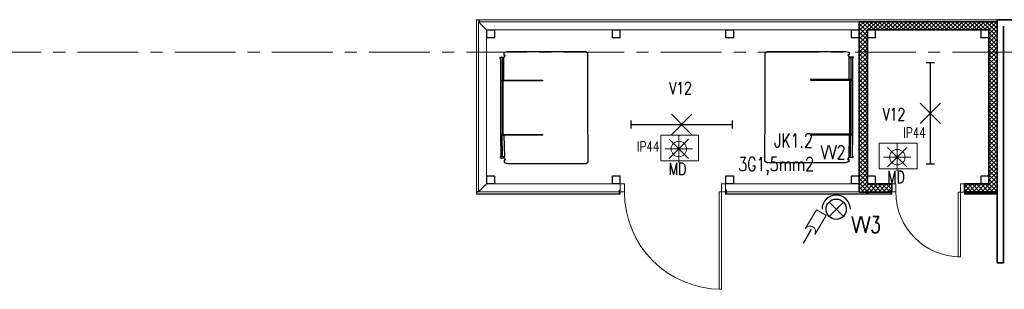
# Model space of a CAD drawing. Header units: millimetres. Extents: x 71658 to 298332, y -154437 to -30421.
# Tile 141 of 155: x 106016 to 118170, y -35766 to -32441. Entities that reach past the tile are written whole.
import ezdxf
from ezdxf.enums import TextEntityAlignment as Align

# ---------------------------------------------------------------- set-up
doc = ezdxf.new("R2010")
doc.units = ezdxf.units.MM
doc.header["$LTSCALE"] = 500
doc.header["$MEASUREMENT"] = 0
doc.linetypes.add('Center', pattern=[48, 30, -6, 6, -6])
doc.linetypes.add('Solid Line', pattern=[0])
doc.layers.get('0').update_dxf_attribs({"color": 250, "lineweight": 5})
doc.layers.get('Defpoints').update_dxf_attribs({"lineweight": 9})
for name, color, linetype in [('4', 4, 'Continuous'), ('5', 7, 'Continuous'), ('L1', 250, 'Continuous')]:
    doc.layers.add(name, color=color, linetype=linetype)
for name, color, linetype, lineweight in [('A-02-PEENJOON', 7, 'Continuous', 0), ('A-03-PEENJOON', 7, 'Continuous', 0), ('A-04-JÄMEJOON', 7, 'Continuous', 35), ('A-06-TELJED', 253, 'Center', 0), ('A-13-UKS', 250, 'Continuous', 5), ('teras', 7, 'Continuous', 20), ('VAL_TING', 7, 'Continuous', 18), ('VAL_TXT', 5, 'Continuous', 15), ('viirutus', 7, 'Continuous', 9)]:
    doc.layers.add(name, color=color, linetype=linetype, lineweight=lineweight)
doc.styles.add('ELEKTER', font='romans.shx', dxfattribs={"width": 0.75})
doc.dimstyles.get("Standard").update_dxf_attribs({"dimtxt": 120, "dimasz": 0.18, "dimexe": 0.18, "dimexo": 0.0625, "dimgap": 40, "dimtad": 0, "dimtih": 1, "dimtoh": 1, "dimdec": 4, "dimzin": 0, "dimdsep": 46, "dimtxsty": 'Standard', "dimcen": 0.09, "dimadec": 0, "dimazin": 0, "dimtfac": 1, "dimtdec": 4, "dimtofl": 0, "dimtmove": 0, "dimatfit": 3, "dimfxl": 1, "dimtolj": 1, "dimtzin": 0, "dimarcsym": 0})

# ---------------------------------------------------------------- blocks, each defined once
blk = doc.blocks.new('ru200x8')
at = {"layer": 'teras', "ltscale": 0.5}
for points in [[(80, -100, 0.414214), (100, -80), (100, 80, 0.414214), (80, 100), (-80, 100, 0.414214), (-100, 80), (-100, -80, 0.414214), (-80, -100)], [(80, -92, 0.414214), (92, -80), (92, 80, 0.414214), (80, 92), (-80, 92, 0.414214), (-92, 80), (-92, -80, 0.414214), (-80, -92)]]:
    blk.add_lwpolyline(points, format="xyb", close=True, dxfattribs=at)
blk = doc.blocks.new('*U55')
for points in [[(-850, -50), (-900, -50), (-900, 50), (-850, 50)], [(0, -50), (-50, -50), (-50, 50), (0, 50)], [(-50, -50), (-80, -50), (-80, -850), (-50, -850)]]:
    blk.add_lwpolyline(points, close=True)
blk.add_arc((-50, -50), 800, 180, 270)
blk = doc.blocks.new('SD3-4.8x25')
at = {"layer": '4', "color": 0}
for p, q in [((-1112, 3520), (-1111, 3519)), ((-1112, 3513), (-1111, 3513)), ((-1111, 3513), (-1111, 3519)), ((-1105, 3517), (-1105, 3518)), ((-1105, 3516), (-1104, 3514)), ((-1105, 3516), (-1104, 3514)), ((-1105, 3516), (-1105, 3514)), ((-1105, 3514), (-1105, 3516)), ((-1104, 3519), (-1103, 3514)), ((-1104, 3519), (-1103, 3514)), ((-1104, 3518), (-1103, 3514)), ((-1103, 3518), (-1102, 3514)), ((-1102, 3519), (-1101, 3514)), ((-1102, 3519), (-1101, 3514)), ((-1102, 3518), (-1101, 3514)), ((-1102, 3518), (-1102, 3514)), ((-1101, 3519), (-1100, 3514)), ((-1101, 3518), (-1100, 3514)), ((-1100, 3519), (-1100, 3514)), ((-1100, 3518), (-1099, 3514)), ((-1099, 3519), (-1098, 3514)), ((-1099, 3519), (-1098, 3514)), ((-1099, 3518), (-1099, 3514)), ((-1098, 3518), (-1097, 3514)), ((-1098, 3518), (-1098, 3514)), ((-1097, 3519), (-1096, 3514)), ((-1097, 3519), (-1097, 3514)), ((-1097, 3518), (-1096, 3514)), ((-1096, 3519), (-1095, 3514)), ((-1096, 3519), (-1095, 3514)), ((-1096, 3518), (-1095, 3514)), ((-1095, 3518), (-1094, 3514)), ((-1095, 3518), (-1094, 3514)), ((-1094, 3519), (-1093, 3514)), ((-1094, 3519), (-1093, 3514)), ((-1094, 3518), (-1093, 3514)), ((-1093, 3519), (-1092, 3514)), ((-1093, 3518), (-1092, 3514)), ((-1092, 3519), (-1092, 3514)), ((-1092, 3518), (-1091, 3514)), ((-1091, 3519), (-1090, 3514)), ((-1091, 3519), (-1090, 3514)), ((-1091, 3518), (-1091, 3514)), ((-1090, 3518), (-1090, 3514)), ((-1090, 3518), (-1089, 3514)), ((-1089, 3519), (-1089, 3514)), ((-1089, 3519), (-1088, 3514)), ((-1089, 3518), (-1088, 3514)), ((-1088, 3518), (-1084, 3517)), ((-1087, 3515), (-1087, 3516)), ((-1084, 3517), (-1082, 3516))]:
    blk.add_line(p, q, dxfattribs=at)
for centre, radius, start, end in [((-1105, 3516), 0.074, 8.4233, 184.0411), ((-1084, 3516), 0.784, 60, 76.6405), ((-1080, 3516), 2.9, 178.9228, 207.2555)]:
    blk.add_arc(centre, radius, start, end, dxfattribs=at)
at = {"layer": '5', "color": 0}
for p, q in [((-1112, 3521), (-1108, 3521)), ((-1112, 3513), (-1112, 3520)), ((-1112, 3519), (-1108, 3519)), ((-1112, 3514), (-1108, 3514)), ((-1112, 3512), (-1108, 3512)), ((-1108, 3511), (-1108, 3522)), ((-1107, 3511), (-1107, 3522)), ((-1107, 3516), (-1107, 3519)), ((-1107, 3519), (-1106, 3518)), ((-1107, 3514), (-1107, 3516)), ((-1107, 3514), (-1106, 3514)), ((-1106, 3518), (-1105, 3518)), ((-1106, 3514), (-1106, 3518)), ((-1106, 3514), (-1105, 3514)), ((-1105, 3518), (-1104, 3518)), ((-1105, 3514), (-1105, 3514)), ((-1105, 3514), (-1104, 3514)), ((-1104, 3519), (-1103, 3518)), ((-1104, 3518), (-1104, 3519)), ((-1104, 3519), (-1104, 3519)), ((-1104, 3514), (-1103, 3514)), ((-1104, 3514), (-1104, 3514)), ((-1104, 3514), (-1103, 3514)), ((-1103, 3518), (-1102, 3518)), ((-1103, 3518), (-1102, 3518)), ((-1103, 3518), (-1102, 3518)), ((-1103, 3514), (-1102, 3514)), ((-1103, 3514), (-1103, 3514)), ((-1103, 3514), (-1103, 3514)), ((-1102, 3519), (-1102, 3519)), ((-1102, 3518), (-1102, 3519)), ((-1102, 3519), (-1102, 3518)), ((-1102, 3518), (-1101, 3518)), ((-1102, 3518), (-1101, 3518)), ((-1102, 3518), (-1101, 3518)), ((-1102, 3514), (-1101, 3514)), ((-1102, 3514), (-1102, 3514)), ((-1102, 3514), (-1102, 3514)), ((-1102, 3514), (-1102, 3514)), ((-1101, 3518), (-1101, 3519)), ((-1101, 3519), (-1100, 3519)), ((-1101, 3514), (-1100, 3514)), ((-1101, 3514), (-1101, 3514)), ((-1101, 3514), (-1101, 3514)), ((-1101, 3514), (-1100, 3514)), ((-1101, 3514), (-1100, 3514)), ((-1100, 3519), (-1100, 3518)), ((-1100, 3518), (-1099, 3518)), ((-1100, 3518), (-1099, 3518)), ((-1100, 3514), (-1099, 3514)), ((-1100, 3514), (-1100, 3514)), ((-1100, 3514), (-1100, 3514)), ((-1099, 3519), (-1099, 3519)), ((-1099, 3518), (-1099, 3519)), ((-1099, 3519), (-1098, 3518)), ((-1099, 3514), (-1098, 3514)), ((-1099, 3514), (-1099, 3514)), ((-1099, 3514), (-1099, 3514)), ((-1098, 3518), (-1097, 3519)), ((-1098, 3518), (-1098, 3518)), ((-1098, 3518), (-1098, 3518)), ((-1098, 3514), (-1097, 3514)), ((-1098, 3514), (-1098, 3514)), ((-1098, 3514), (-1098, 3514)), ((-1098, 3514), (-1097, 3514)), ((-1097, 3519), (-1097, 3518)), ((-1097, 3519), (-1097, 3519)), ((-1097, 3518), (-1096, 3518)), ((-1097, 3514), (-1097, 3514)), ((-1097, 3514), (-1096, 3514)), ((-1096, 3519), (-1096, 3519)), ((-1096, 3518), (-1096, 3519)), ((-1096, 3519), (-1095, 3518)), ((-1096, 3514), (-1095, 3514)), ((-1096, 3514), (-1096, 3514)), ((-1095, 3518), (-1094, 3519)), ((-1095, 3518), (-1095, 3518)), ((-1095, 3514), (-1095, 3514)), ((-1095, 3514), (-1095, 3514)), ((-1095, 3514), (-1094, 3514)), ((-1094, 3519), (-1094, 3518)), ((-1094, 3519), (-1094, 3519)), ((-1094, 3518), (-1093, 3518)), ((-1094, 3514), (-1094, 3514)), ((-1094, 3514), (-1093, 3514)), ((-1093, 3519), (-1092, 3519)), ((-1093, 3518), (-1093, 3519)), ((-1093, 3514), (-1093, 3514)), ((-1093, 3514), (-1093, 3514)), ((-1093, 3514), (-1092, 3514)), ((-1092, 3519), (-1092, 3518)), ((-1092, 3518), (-1091, 3518)), ((-1092, 3514), (-1092, 3514)), ((-1092, 3514), (-1092, 3514)), ((-1092, 3514), (-1091, 3514)), ((-1091, 3519), (-1090, 3518)), ((-1091, 3518), (-1091, 3519)), ((-1091, 3519), (-1091, 3519)), ((-1091, 3514), (-1091, 3514)), ((-1091, 3514), (-1090, 3514)), ((-1090, 3518), (-1089, 3519)), ((-1090, 3518), (-1090, 3518)), ((-1090, 3514), (-1090, 3514)), ((-1090, 3514), (-1090, 3514)), ((-1090, 3514), (-1089, 3514)), ((-1089, 3519), (-1089, 3519)), ((-1089, 3519), (-1089, 3518)), ((-1089, 3518), (-1088, 3518)), ((-1089, 3514), (-1089, 3514)), ((-1089, 3514), (-1088, 3514)), ((-1088, 3518), (-1088, 3518)), ((-1088, 3518), (-1087, 3518)), ((-1088, 3514), (-1088, 3514)), ((-1088, 3514), (-1087, 3514)), ((-1087, 3518), (-1083, 3518)), ((-1087, 3518), (-1087, 3518)), ((-1087, 3517), (-1085, 3517)), ((-1087, 3514), (-1083, 3514)), ((-1084, 3516), (-1083, 3516)), ((-1083, 3518), (-1082, 3517)), ((-1083, 3516), (-1082, 3516)), ((-1083, 3514), (-1082, 3516)), ((-1082, 3516), (-1082, 3517))]:
    blk.add_line(p, q, dxfattribs=at)
for centre, radius, start, end in [((-1110, 3520), 1.78, 140.8805, 219.1195), ((-1105, 3516), 6.54, 159.8534, 200.1466), ((-1110, 3513), 1.78, 140.8805, 219.1195), ((-1107, 3521), 0.675, 52.5047, 127.4953), ((-1108, 3522), 0.1, 127.4953, 180), ((-1108, 3521), 0.4, 270, 0), ((-1108, 3519), 0.2, 270, 0), ((-1108, 3514), 0.2, 0, 90), ((-1108, 3511), 0.4, 0, 90), ((-1107, 3511), 0.675, 232.5047, 307.4953), ((-1108, 3511), 0.1, 180, 232.5047), ((-1107, 3522), 0.1, 0, 52.5047), ((-1107, 3511), 0.1, 307.4953, 0), ((-1087, 3518), 0.997, 149.9518, 270), ((-1085, 3515), 1.2, 60, 90)]:
    blk.add_arc(centre, radius, start, end, dxfattribs=at)
blk = doc.blocks.new('*U56')
for points in [[(-1250, -50), (-1300, -50), (-1300, 50), (-1250, 50)], [(0, -50), (-50, -50), (-50, 50), (0, 50)], [(-50, -50), (-80, -50), (-80, -1250), (-50, -1250)]]:
    blk.add_lwpolyline(points, close=True)
blk.add_arc((-50, -50), 1200, 180, 270)
blk = doc.blocks.new('TELG')
at = {"layer": 'A-06-TELJED', "ltscale": 0.05}
blk.add_line((129079.2, -32841), (85658.8, -32841), dxfattribs=at)
blk = doc.blocks.new('ET1635')
at = {"lineweight": 30}
for p, q in [((-126, -126), (126, 126)), ((126, -126), (-126, 126)), ((-625, 50), (-625, -50)), ((-625, 0), (625, 0)), ((625, 50), (625, -50))]:
    blk.add_line(p, q, dxfattribs=at)
at = {"layer": 'Defpoints', "lineweight": 30}
blk.add_point((0, 0), dxfattribs=at)
at = {"lineweight": 30, "style": 'ELEKTER'}
for tag, p in [('KÕRGUS', (-865, 150)), ('TÄHIS', (470, 210)), ('RAAM', (470, 210))]:
    blk.add_attdef(tag, text='', height=125, dxfattribs=at).set_placement(p, align=Align.MIDDLE)
blk = doc.blocks.new('ET1461')
for p, q in [((0, -235), (0, 235)), ((-166, -166), (166, 166)), ((166, -166), (-166, 166)), ((-235, 0), (235, 0))]:
    blk.add_line(p, q)
blk.add_circle((0, 0), 133)
at = {"layer": 'Defpoints'}
for p in [(-133, 0), (0, 133), (133, 0), (0, -133)]:
    blk.add_point(p, dxfattribs=at)
at = {"style": 'ELEKTER'}
for tag, p in [('TÄHIS', (140, 280)), ('RAAM', (140, 280)), ('KÕRGUS', (-330, 140))]:
    blk.add_attdef(tag, text='', height=125, dxfattribs=at).set_placement(p, align=Align.MIDDLE)
blk = doc.blocks.new('ET1863')
blk.add_lwpolyline([(-312.5, 0, 0, 0, -1), (0, 0, 0, 0, -1), (-312.5, 0, 0, 31.25, 0), (-445.3125, 0, 0, 0, 0), (-593.75, 0, 0, 0, 0)], format="xyseb")
at = {"style": 'ELEKTER'}
for tag, p in [('KILP', (-346.25, 45)), ('JUHT', (-346.25, -170))]:
    blk.add_attdef(tag, text='', height=125, dxfattribs=at).set_placement(p, align=Align.RIGHT)
blk.add_attdef('NIMI', text='', height=125, dxfattribs=at).set_placement((-156.25, 0), align=Align.MIDDLE)
blk = doc.blocks.new('ET1712')
at = {"lineweight": 30}
for p, q in [((313, -88), (137, 88)), ((313, 88), (137, -88))]:
    blk.add_line(p, q, dxfattribs=at)
for points in [[(365, 75, 0, 0, 0), (455, 75, 20, 0, 0), (540, 75, 0, 0, 0)], [(365, -75, 0, 0, 0), (455, -75, 20, 0, 0), (540, -75, 0, 0, 0)]]:
    blk.add_lwpolyline(points, format="xyseb", dxfattribs=at)
blk.add_circle((225, 0), 125, dxfattribs=at)
blk.add_arc((225, 0), 175, 90, 270, dxfattribs=at)
at = {"layer": 'Defpoints', "lineweight": 30}
for p in [(50, 0), (225, 0)]:
    blk.add_point(p, dxfattribs=at)
at = {"lineweight": 30, "style": 'ELEKTER'}
for tag, p in [('TÄHIS', (285, 370)), ('RAAM', (285, 370)), ('KÕRGUS', (605, -210))]:
    blk.add_attdef(tag, text='', height=125, dxfattribs=at).set_placement(p, align=Align.MIDDLE)
blk = doc.blocks.new('liikumisandur')
for p, q in [((-314, 0), (-244, 0)), ((-273, 70), (0, 70)), ((0, 70), (0, -70)), ((0, -70), (-273, -70))]:
    blk.add_line(p, q)
blk.add_arc((-273, 0), 70, 270, 90)
at = {"layer": 'Defpoints'}
for p in [(-273, 0), (0, 0)]:
    blk.add_point(p, dxfattribs=at)
at = {"style": 'ELEKTER'}
for tag, p in [('TÄHIS', (24, 217)), ('KÕRGUS', (-448, 105)), ('RAAM', (24, -135))]:
    blk.add_attdef(tag, text='', height=87.5, dxfattribs=at).set_placement(p, align=Align.MIDDLE)
blk.add_leader([(-244, 0), (-441, 0)], dimstyle='Standard', override={"dimasz": 70, "dimgap": 0.09, "dimtad": 0})
blk = doc.blocks.new('VALGUSTID')
at = {"layer": 'VAL_TING'}
for points in [[(237304, -21089), (237770, -21089), (237770, -20773), (237304, -20773)], [(240000, -21190), (240466, -21190), (240466, -20874), (240000, -20874)]]:
    blk.add_lwpolyline(points, close=True, dxfattribs=at)
at = {"layer": 'VAL_TING', "lineweight": 30, "ltscale": 100}
ref = blk.add_blockref('ET1635', (240630, -20504), dxfattribs=dict(at, rotation=90))
ref.add_attrib('TÄHIS', 'V12', dxfattribs={"layer": 'VAL_TXT', "lineweight": 30, "height": 150, "style": 'ELEKTER', "width": 0.75}).set_placement((240181, -20517), align=Align.MIDDLE)
ref = blk.add_blockref('ET1635', (237559, -20643), dxfattribs=at)
ref.add_attrib('TÄHIS', 'V12', dxfattribs={"layer": 'VAL_TXT', "lineweight": 30, "height": 150, "style": 'ELEKTER', "width": 0.75}).set_placement((237547, -20194), align=Align.MIDDLE)
at = {"layer": 'VAL_TING'}
ref = blk.add_blockref('ET1461', (237526, -20944), dxfattribs=dict(at, xscale=0.7167999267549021, yscale=0.7167999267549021, zscale=0.7168000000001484))
ref.add_attrib('TÄHIS', 'IP44', dxfattribs={"layer": 'VAL_TXT', "height": 125, "style": 'ELEKTER', "width": 0.75}).set_placement((237147, -20915), align=Align.MIDDLE)
ref.add_attrib('KÕRGUS', 'MD', dxfattribs={"layer": 'VAL_TXT', "height": 150, "style": 'ELEKTER', "width": 0.75}).set_placement((237509, -21190), align=Align.MIDDLE)
at = {"layer": 'VAL_TING', "lineweight": 30, "ltscale": 100}
ref = blk.add_blockref('ET1863', (239636, -20985, 3050), dxfattribs=dict(at, xscale=1.319999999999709, yscale=1.319999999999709, zscale=1.319999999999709))
ref.add_attrib('NIMI', 'VV2', dxfattribs={"layer": 'VAL_TXT', "height": 170, "style": 'ELEKTER', "width": 0.75}).set_placement((239429, -20985, 3050), align=Align.MIDDLE)
ref.add_attrib('KILP', 'JK1.2', dxfattribs={"layer": 'VAL_TXT', "height": 170, "style": 'ELEKTER', "width": 0.75}).set_placement((239179, -20925, 3050), align=Align.RIGHT)
ref.add_attrib('JUHT', '3G1,5mm2', dxfattribs={"layer": 'VAL_TXT', "height": 170, "style": 'ELEKTER', "width": 0.75}).set_placement((239194, -21216, 3050), align=Align.RIGHT)
at = {"layer": 'VAL_TING'}
ref = blk.add_blockref('ET1461', (240222, -21045), dxfattribs=dict(at, xscale=0.7167999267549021, yscale=0.7167999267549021, zscale=0.7168000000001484))
ref.add_attrib('TÄHIS', 'IP44', dxfattribs={"layer": 'VAL_TXT', "height": 125, "style": 'ELEKTER', "width": 0.75}).set_placement((240435, -20744), align=Align.MIDDLE)
ref.add_attrib('KÕRGUS', 'MD', dxfattribs={"layer": 'VAL_TXT', "height": 150, "style": 'ELEKTER', "width": 0.75}).set_placement((240205, -21291), align=Align.MIDDLE)
at = {"layer": 'VAL_TING', "lineweight": 30, "ltscale": 100}
ref = blk.add_blockref('ET1712', (239468, -21463), dxfattribs=dict(at, rotation=270))
ref.add_attrib('TÄHIS', 'VV3', dxfattribs={"layer": 'VAL_TXT', "lineweight": 30, "height": 200, "style": 'ELEKTER', "width": 0.75}).set_placement((239838, -21878), align=Align.MIDDLE)
at = {"layer": 'VAL_TING', "lineweight": 30, "ltscale": 100, "rotation": 59.06180555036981}
blk.add_blockref('liikumisandur', (239285, -21730), dxfattribs=at)

msp = doc.modelspace()

# ---------------------------------------------------------------- block references
at = {"layer": 'A-06-TELJED'}
msp.add_blockref('TELG', (0, 0), dxfattribs=at)

# ---------------------------------------------------------------- next in the draw order: hatches: boundary and pattern name
at = {"layer": 'A-03-PEENJOON', "linetype": 'Solid Line', "lineweight": 13}
h = msp.add_hatch(dxfattribs=at)
h.set_pattern_fill('ANSI37', color=256, scale=300)
h.set_pattern_definition([(45, (-138613.24, 108270.823), (-26.5165043, 26.5165043), []), (135, (-138613.24, 108270.823), (-26.5165043, -26.5165043), [])])
h.paths.add_polyline_path([(117679.802, -34565.997), (117679.802, -34465.997), (117979.802, -34465.997), (117979.802, -32565.997), (116479.802, -32565.997), (116479.802, -34465.997), (116779.802, -34465.997), (116779.802, -34565.997), (116379.802, -34565.997), (116379.802, -32465.997), (118079.802, -32465.997), (118079.802, -34565.997)])
at = {"layer": 'viirutus'}
h = msp.add_hatch(dxfattribs=at)
h.set_pattern_fill('ANSI31', color=256, scale=0.5, style=0)
h.set_pattern_definition([(45, (111779.8017, -32665.9967), (-1.122532, 1.122532), [])])
edge = h.paths.add_edge_path()
edge.add_arc((111869.802, -32655.997), 10, 270, 360)
edge.add_line((111879.802, -32655.997), (111879.802, -32575.997))
edge.add_arc((111869.802, -32575.997), 10, 0, 90)
edge.add_line((111869.802, -32565.997), (111789.802, -32565.997))
edge.add_arc((111789.802, -32575.997), 10, 90, 180)
edge.add_line((111779.802, -32575.997), (111779.802, -32655.997))
edge.add_arc((111789.802, -32655.997), 10, 180, 270)
edge.add_line((111789.802, -32665.997), (111869.802, -32665.997))
edge = h.paths.add_edge_path(flags=16)
edge.add_arc((111869.802, -32655.997), 6, 270, 360)
edge.add_line((111875.802, -32655.997), (111875.802, -32575.997))
edge.add_arc((111869.802, -32575.997), 6, 0, 90)
edge.add_line((111869.802, -32569.997), (111789.802, -32569.997))
edge.add_arc((111789.802, -32575.997), 6, 90, 180)
edge.add_line((111783.802, -32575.997), (111783.802, -32655.997))
edge.add_arc((111789.802, -32655.997), 6, 180, 270)
edge.add_line((111789.802, -32661.997), (111869.802, -32661.997))
h = msp.add_hatch(dxfattribs=at)
h.set_pattern_fill('ANSI31', color=256, scale=0.5, style=0)
h.set_pattern_definition([(45, (113329.8017, -32665.9996), (-1.122532, 1.122532), [])])
edge = h.paths.add_edge_path()
edge.add_arc((113419.802, -32656), 10, 270, 360)
edge.add_line((113429.802, -32656), (113429.802, -32576))
edge.add_arc((113419.802, -32576), 10, 0, 90)
edge.add_line((113419.802, -32566), (113339.802, -32566))
edge.add_arc((113339.802, -32576), 10, 90, 180)
edge.add_line((113329.802, -32576), (113329.802, -32656))
edge.add_arc((113339.802, -32656), 10, 180, 270)
edge.add_line((113339.802, -32666), (113419.802, -32666))
edge = h.paths.add_edge_path(flags=16)
edge.add_arc((113419.802, -32656), 6, 270, 360)
edge.add_line((113425.802, -32656), (113425.802, -32576))
edge.add_arc((113419.802, -32576), 6, 0, 90)
edge.add_line((113419.802, -32570), (113339.802, -32570))
edge.add_arc((113339.802, -32576), 6, 90, 180)
edge.add_line((113333.802, -32576), (113333.802, -32656))
edge.add_arc((113339.802, -32656), 6, 180, 270)
edge.add_line((113339.802, -32662), (113419.802, -32662))
h = msp.add_hatch(dxfattribs=at)
h.set_pattern_fill('ANSI31', color=256, scale=0.5, style=0)
h.set_pattern_definition([(45, (114729.8013, -32665.9967), (-1.122532, 1.122532), [])])
edge = h.paths.add_edge_path()
edge.add_arc((114819.801, -32655.997), 10, 270, 360)
edge.add_line((114829.801, -32655.997), (114829.801, -32575.997))
edge.add_arc((114819.801, -32575.997), 10, 0, 90)
edge.add_line((114819.801, -32565.997), (114739.801, -32565.997))
edge.add_arc((114739.801, -32575.997), 10, 90, 180)
edge.add_line((114729.801, -32575.997), (114729.801, -32655.997))
edge.add_arc((114739.801, -32655.997), 10, 180, 270)
edge.add_line((114739.801, -32665.997), (114819.801, -32665.997))
edge = h.paths.add_edge_path(flags=16)
edge.add_arc((114819.801, -32655.997), 6, 270, 360)
edge.add_line((114825.801, -32655.997), (114825.801, -32575.997))
edge.add_arc((114819.801, -32575.997), 6, 0, 90)
edge.add_line((114819.801, -32569.997), (114739.801, -32569.997))
edge.add_arc((114739.801, -32575.997), 6, 90, 180)
edge.add_line((114733.801, -32575.997), (114733.801, -32655.997))
edge.add_arc((114739.801, -32655.997), 6, 180, 270)
edge.add_line((114739.801, -32661.997), (114819.801, -32661.997))
h = msp.add_hatch(dxfattribs=at)
h.set_pattern_fill('ANSI31', color=256, scale=0.5, style=0)
h.set_pattern_definition([(45, (116279.8017, -32665.9996), (-1.122532, 1.122532), [])])
edge = h.paths.add_edge_path()
edge.add_arc((116369.802, -32656), 10, 270, 360)
edge.add_line((116379.802, -32656), (116379.802, -32576))
edge.add_arc((116369.802, -32576), 10, 0, 90)
edge.add_line((116369.802, -32566), (116289.802, -32566))
edge.add_arc((116289.802, -32576), 10, 90, 180)
edge.add_line((116279.802, -32576), (116279.802, -32656))
edge.add_arc((116289.802, -32656), 10, 180, 270)
edge.add_line((116289.802, -32666), (116369.802, -32666))
edge = h.paths.add_edge_path(flags=16)
edge.add_arc((116369.802, -32656), 6, 270, 360)
edge.add_line((116375.802, -32656), (116375.802, -32576))
edge.add_arc((116369.802, -32576), 6, 0, 90)
edge.add_line((116369.802, -32570), (116289.802, -32570))
edge.add_arc((116289.802, -32576), 6, 90, 180)
edge.add_line((116283.802, -32576), (116283.802, -32656))
edge.add_arc((116289.802, -32656), 6, 180, 270)
edge.add_line((116289.802, -32662), (116369.802, -32662))
h = msp.add_hatch(dxfattribs=at)
h.set_pattern_fill('ANSI31', color=256, scale=0.5, style=0)
h.set_pattern_definition([(45, (116479.8017, -32665.9967), (-1.122532, 1.122532), [])])
edge = h.paths.add_edge_path()
edge.add_arc((116569.802, -32655.997), 10, 270, 360)
edge.add_line((116579.802, -32655.997), (116579.802, -32575.997))
edge.add_arc((116569.802, -32575.997), 10, 0, 90)
edge.add_line((116569.802, -32565.997), (116489.802, -32565.997))
edge.add_arc((116489.802, -32575.997), 10, 90, 180)
edge.add_line((116479.802, -32575.997), (116479.802, -32655.997))
edge.add_arc((116489.802, -32655.997), 10, 180, 270)
edge.add_line((116489.802, -32665.997), (116569.802, -32665.997))
edge = h.paths.add_edge_path(flags=16)
edge.add_arc((116569.802, -32655.997), 6, 270, 360)
edge.add_line((116575.802, -32655.997), (116575.802, -32575.997))
edge.add_arc((116569.802, -32575.997), 6, 0, 90)
edge.add_line((116569.802, -32569.997), (116489.802, -32569.997))
edge.add_arc((116489.802, -32575.997), 6, 90, 180)
edge.add_line((116483.802, -32575.997), (116483.802, -32655.997))
edge.add_arc((116489.802, -32655.997), 6, 180, 270)
edge.add_line((116489.802, -32661.997), (116569.802, -32661.997))
h = msp.add_hatch(dxfattribs=at)
h.set_pattern_fill('ANSI31', color=256, scale=0.5, style=0)
h.set_pattern_definition([(45, (117879.8017, -32665.9967), (-1.122532, 1.122532), [])])
edge = h.paths.add_edge_path()
edge.add_arc((117969.802, -32655.997), 10, 270, 360)
edge.add_line((117979.802, -32655.997), (117979.802, -32575.997))
edge.add_arc((117969.802, -32575.997), 10, 0, 90)
edge.add_line((117969.802, -32565.997), (117889.802, -32565.997))
edge.add_arc((117889.802, -32575.997), 10, 90, 180)
edge.add_line((117879.802, -32575.997), (117879.802, -32655.997))
edge.add_arc((117889.802, -32655.997), 10, 180, 270)
edge.add_line((117889.802, -32665.997), (117969.802, -32665.997))
edge = h.paths.add_edge_path(flags=16)
edge.add_arc((117969.802, -32655.997), 6, 270, 360)
edge.add_line((117975.802, -32655.997), (117975.802, -32575.997))
edge.add_arc((117969.802, -32575.997), 6, 0, 90)
edge.add_line((117969.802, -32569.997), (117889.802, -32569.997))
edge.add_arc((117889.802, -32575.997), 6, 90, 180)
edge.add_line((117883.802, -32575.997), (117883.802, -32655.997))
edge.add_arc((117889.802, -32655.997), 6, 180, 270)
edge.add_line((117889.802, -32661.997), (117969.802, -32661.997))
h = msp.add_hatch(dxfattribs=at)
h.set_pattern_fill('ANSI31', color=256, scale=0.5, style=0)
h.set_pattern_definition([(45, (111779.8017, -34465.9967), (-1.122532, 1.122532), [])])
edge = h.paths.add_edge_path()
edge.add_arc((111869.802, -34455.997), 10, 270, 360)
edge.add_line((111879.802, -34455.997), (111879.802, -34375.997))
edge.add_arc((111869.802, -34375.997), 10, 0, 90)
edge.add_line((111869.802, -34365.997), (111789.802, -34365.997))
edge.add_arc((111789.802, -34375.997), 10, 90, 180)
edge.add_line((111779.802, -34375.997), (111779.802, -34455.997))
edge.add_arc((111789.802, -34455.997), 10, 180, 270)
edge.add_line((111789.802, -34465.997), (111869.802, -34465.997))
edge = h.paths.add_edge_path(flags=16)
edge.add_arc((111869.802, -34455.997), 6, 270, 360)
edge.add_line((111875.802, -34455.997), (111875.802, -34375.997))
edge.add_arc((111869.802, -34375.997), 6, 0, 90)
edge.add_line((111869.802, -34369.997), (111789.802, -34369.997))
edge.add_arc((111789.802, -34375.997), 6, 90, 180)
edge.add_line((111783.802, -34375.997), (111783.802, -34455.997))
edge.add_arc((111789.802, -34455.997), 6, 180, 270)
edge.add_line((111789.802, -34461.997), (111869.802, -34461.997))
h = msp.add_hatch(dxfattribs=at)
h.set_pattern_fill('ANSI31', color=256, scale=0.5, style=0)
h.set_pattern_definition([(45, (113329.8017, -34465.9967), (-1.122532, 1.122532), [])])
edge = h.paths.add_edge_path()
edge.add_arc((113419.802, -34455.997), 10, 270, 360)
edge.add_line((113429.802, -34455.997), (113429.802, -34375.997))
edge.add_arc((113419.802, -34375.997), 10, 0, 90)
edge.add_line((113419.802, -34365.997), (113339.802, -34365.997))
edge.add_arc((113339.802, -34375.997), 10, 90, 180)
edge.add_line((113329.802, -34375.997), (113329.802, -34455.997))
edge.add_arc((113339.802, -34455.997), 10, 180, 270)
edge.add_line((113339.802, -34465.997), (113419.802, -34465.997))
edge = h.paths.add_edge_path(flags=16)
edge.add_arc((113419.802, -34455.997), 6, 270, 360)
edge.add_line((113425.802, -34455.997), (113425.802, -34375.997))
edge.add_arc((113419.802, -34375.997), 6, 0, 90)
edge.add_line((113419.802, -34369.997), (113339.802, -34369.997))
edge.add_arc((113339.802, -34375.997), 6, 90, 180)
edge.add_line((113333.802, -34375.997), (113333.802, -34455.997))
edge.add_arc((113339.802, -34455.997), 6, 180, 270)
edge.add_line((113339.802, -34461.997), (113419.802, -34461.997))
h = msp.add_hatch(dxfattribs=at)
h.set_pattern_fill('ANSI31', color=256, scale=0.5, style=0)
h.set_pattern_definition([(45, (114729.8013, -34465.9938), (-1.122532, 1.122532), [])])
edge = h.paths.add_edge_path()
edge.add_arc((114819.801, -34455.994), 10, 270, 360)
edge.add_line((114829.801, -34455.994), (114829.801, -34375.994))
edge.add_arc((114819.801, -34375.994), 10, 0, 90)
edge.add_line((114819.801, -34365.994), (114739.801, -34365.994))
edge.add_arc((114739.801, -34375.994), 10, 90, 180)
edge.add_line((114729.801, -34375.994), (114729.801, -34455.994))
edge.add_arc((114739.801, -34455.994), 10, 180, 270)
edge.add_line((114739.801, -34465.994), (114819.801, -34465.994))
edge = h.paths.add_edge_path(flags=16)
edge.add_arc((114819.801, -34455.994), 6, 270, 360)
edge.add_line((114825.801, -34455.994), (114825.801, -34375.994))
edge.add_arc((114819.801, -34375.994), 6, 0, 90)
edge.add_line((114819.801, -34369.994), (114739.801, -34369.994))
edge.add_arc((114739.801, -34375.994), 6, 90, 180)
edge.add_line((114733.801, -34375.994), (114733.801, -34455.994))
edge.add_arc((114739.801, -34455.994), 6, 180, 270)
edge.add_line((114739.801, -34461.994), (114819.801, -34461.994))
h = msp.add_hatch(dxfattribs=at)
h.set_pattern_fill('ANSI31', color=256, scale=0.5, style=0)
h.set_pattern_definition([(45, (116279.8017, -34465.9967), (-1.122532, 1.122532), [])])
edge = h.paths.add_edge_path()
edge.add_arc((116369.802, -34455.997), 10, 270, 360)
edge.add_line((116379.802, -34455.997), (116379.802, -34375.997))
edge.add_arc((116369.802, -34375.997), 10, 0, 90)
edge.add_line((116369.802, -34365.997), (116289.802, -34365.997))
edge.add_arc((116289.802, -34375.997), 10, 90, 180)
edge.add_line((116279.802, -34375.997), (116279.802, -34455.997))
edge.add_arc((116289.802, -34455.997), 10, 180, 270)
edge.add_line((116289.802, -34465.997), (116369.802, -34465.997))
edge = h.paths.add_edge_path(flags=16)
edge.add_arc((116369.802, -34455.997), 6, 270, 360)
edge.add_line((116375.802, -34455.997), (116375.802, -34375.997))
edge.add_arc((116369.802, -34375.997), 6, 0, 90)
edge.add_line((116369.802, -34369.997), (116289.802, -34369.997))
edge.add_arc((116289.802, -34375.997), 6, 90, 180)
edge.add_line((116283.802, -34375.997), (116283.802, -34455.997))
edge.add_arc((116289.802, -34455.997), 6, 180, 270)
edge.add_line((116289.802, -34461.997), (116369.802, -34461.997))
h = msp.add_hatch(dxfattribs=at)
h.set_pattern_fill('ANSI31', color=256, scale=0.5, style=0)
h.set_pattern_definition([(45, (116479.8017, -34465.9967), (-1.122532, 1.122532), [])])
edge = h.paths.add_edge_path()
edge.add_arc((116569.802, -34455.997), 10, 270, 360)
edge.add_line((116579.802, -34455.997), (116579.802, -34375.997))
edge.add_arc((116569.802, -34375.997), 10, 0, 90)
edge.add_line((116569.802, -34365.997), (116489.802, -34365.997))
edge.add_arc((116489.802, -34375.997), 10, 90, 180)
edge.add_line((116479.802, -34375.997), (116479.802, -34455.997))
edge.add_arc((116489.802, -34455.997), 10, 180, 270)
edge.add_line((116489.802, -34465.997), (116569.802, -34465.997))
edge = h.paths.add_edge_path(flags=16)
edge.add_arc((116569.802, -34455.997), 6, 270, 360)
edge.add_line((116575.802, -34455.997), (116575.802, -34375.997))
edge.add_arc((116569.802, -34375.997), 6, 0, 90)
edge.add_line((116569.802, -34369.997), (116489.802, -34369.997))
edge.add_arc((116489.802, -34375.997), 6, 90, 180)
edge.add_line((116483.802, -34375.997), (116483.802, -34455.997))
edge.add_arc((116489.802, -34455.997), 6, 180, 270)
edge.add_line((116489.802, -34461.997), (116569.802, -34461.997))
h = msp.add_hatch(dxfattribs=at)
h.set_pattern_fill('ANSI31', color=256, scale=0.5, style=0)
h.set_pattern_definition([(45, (117879.8017, -34465.9967), (-1.122532, 1.122532), [])])
edge = h.paths.add_edge_path()
edge.add_arc((117969.802, -34455.997), 10, 270, 360)
edge.add_line((117979.802, -34455.997), (117979.802, -34375.997))
edge.add_arc((117969.802, -34375.997), 10, 0, 90)
edge.add_line((117969.802, -34365.997), (117889.802, -34365.997))
edge.add_arc((117889.802, -34375.997), 10, 90, 180)
edge.add_line((117879.802, -34375.997), (117879.802, -34455.997))
edge.add_arc((117889.802, -34455.997), 10, 180, 270)
edge.add_line((117889.802, -34465.997), (117969.802, -34465.997))
edge = h.paths.add_edge_path(flags=16)
edge.add_arc((117969.802, -34455.997), 6, 270, 360)
edge.add_line((117975.802, -34455.997), (117975.802, -34375.997))
edge.add_arc((117969.802, -34375.997), 6, 0, 90)
edge.add_line((117969.802, -34369.997), (117889.802, -34369.997))
edge.add_arc((117889.802, -34375.997), 6, 90, 180)
edge.add_line((117883.802, -34375.997), (117883.802, -34455.997))
edge.add_arc((117889.802, -34455.997), 6, 180, 270)
edge.add_line((117889.802, -34461.997), (117969.802, -34461.997))

# ---------------------------------------------------------------- next in the draw order: linework, layer by layer
at = {"layer": 'A-02-PEENJOON'}
for p, q in [((111679.802, -32465.997), (111779.802, -32566)), ((111779.802, -34465.997), (111679.802, -34565.959)), ((114729.801, -34465.994), (114729.801, -34565.994)), ((116379.802, -34465.997), (114729.801, -34465.994)), ((116379.802, -34565.959), (114729.801, -34565.956))]:
    msp.add_line(p, q, dxfattribs=at)
for points in [[(118079.802, -32440.997), (111654.802, -32440.997), (111654.802, -34590.997), (113429.802, -34590.997)], [(116379.802, -32566), (111779.802, -32566), (111779.802, -34465.997), (113429.802, -34465.997), (113429.802, -34565.959), (111679.802, -34565.959), (111679.802, -32465.997), (118079.802, -32465.997)]]:
    msp.add_lwpolyline(points, dxfattribs=at)
for points in [[(111654.802, -32838.905), (111654.802, -32441.497, -0.414213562), (111655.302, -32440.997), (111679.302, -32440.997, -0.414213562), (111679.802, -32441.497), (111679.802, -32455.997), (111678.602, -32455.997), (111678.602, -32442.697, 0.414213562), (111678.102, -32442.197), (111656.502, -32442.197, 0.414213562), (111656.002, -32442.697), (111656.002, -32838.905)], [(113466.893, -32440.997), (111685.302, -32440.997, 0.414213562), (111684.802, -32441.497), (111684.802, -32465.497, 0.414213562), (111685.302, -32465.997), (111699.802, -32465.997), (111699.802, -32464.797), (111686.502, -32464.797, -0.414213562), (111686.002, -32464.297), (111686.002, -32442.697, -0.414213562), (111686.502, -32442.197), (113466.893, -32442.197)], [(113461.893, -32440.997), (118079.302, -32440.997, -0.414213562), (118079.802, -32441.497), (118079.802, -32465.497, -0.414213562), (118079.302, -32465.997), (118064.802, -32465.997), (118064.802, -32464.797), (118078.102, -32464.797, 0.414213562), (118078.602, -32464.297), (118078.602, -32442.697, 0.414213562), (118078.102, -32442.197), (113461.893, -32442.197)], [(111654.802, -32808.867), (111654.802, -34560.459, 0.414213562), (111655.302, -34560.959), (111679.302, -34560.959, 0.414213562), (111679.802, -34560.459), (111679.802, -34545.959), (111678.602, -34545.959), (111678.602, -34559.259, -0.414213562), (111678.102, -34559.759), (111656.502, -34559.759, -0.414213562), (111656.002, -34559.259), (111656.002, -32808.867)], [(112107.71, -34590.997), (111655.302, -34590.997, -0.414213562), (111654.802, -34590.497), (111654.802, -34566.497, -0.414213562), (111655.302, -34565.997), (111669.802, -34565.997), (111669.802, -34567.197), (111656.502, -34567.197, 0.414213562), (111656.002, -34567.697), (111656.002, -34589.297, 0.414213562), (111656.502, -34589.797), (112107.71, -34589.797)], [(111786.893, -34590.959), (113429.302, -34590.959, 0.414213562), (113429.802, -34590.459), (113429.802, -34566.459, 0.414213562), (113429.302, -34565.959), (113414.802, -34565.959), (113414.802, -34567.159), (113428.102, -34567.159, -0.414213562), (113428.602, -34567.659), (113428.602, -34589.259, -0.414213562), (113428.102, -34589.759), (111786.893, -34589.759)], [(116472.71, -34590.959), (114730.301, -34590.956, -0.414213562), (114729.801, -34590.456), (114729.801, -34566.456, -0.414213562), (114730.301, -34565.956), (114744.801, -34565.956), (114744.801, -34567.156), (114731.501, -34567.156, 0.414213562), (114731.001, -34567.656), (114731.001, -34589.256, 0.414213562), (114731.501, -34589.756), (116472.71, -34589.759)], [(116472.71, -34590.959), (116474.302, -34590.959, 0.414213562), (116474.802, -34590.459), (116474.802, -34566.459, 0.414213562), (116474.302, -34565.959), (116459.802, -34565.959), (116459.802, -34567.159), (116473.102, -34567.159, -0.414213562), (116473.602, -34567.659), (116473.602, -34589.259, -0.414213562), (116473.102, -34589.759), (116472.71, -34589.759)], [(116777.71, -34590.959), (116480.302, -34590.959, -0.414213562), (116479.802, -34590.459), (116479.802, -34566.459, -0.414213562), (116480.302, -34565.959), (116494.802, -34565.959), (116494.802, -34567.159), (116481.502, -34567.159, 0.414213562), (116481.002, -34567.659), (116481.002, -34589.259, 0.414213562), (116481.502, -34589.759), (116777.71, -34589.759)], [(116777.71, -34590.959), (116779.302, -34590.959, 0.414213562), (116779.802, -34590.459), (116779.802, -34566.459, 0.414213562), (116779.302, -34565.959), (116764.802, -34565.959), (116764.802, -34567.159), (116778.102, -34567.159, -0.414213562), (116778.602, -34567.659), (116778.602, -34589.259, -0.414213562), (116778.102, -34589.759), (116777.71, -34589.759)], [(118077.71, -34590.997), (117680.302, -34590.997, -0.414213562), (117679.802, -34590.497), (117679.802, -34566.497, -0.414213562), (117680.302, -34565.997), (117694.802, -34565.997), (117694.802, -34567.197), (117681.502, -34567.197, 0.414213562), (117681.002, -34567.697), (117681.002, -34589.297, 0.414213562), (117681.502, -34589.797), (118077.71, -34589.797)], [(118077.71, -34590.997), (118079.302, -34590.997, 0.414213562), (118079.802, -34590.497), (118079.802, -34566.497, 0.414213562), (118079.302, -34565.997), (118064.802, -34565.997), (118064.802, -34567.197), (118078.102, -34567.197, -0.414213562), (118078.602, -34567.697), (118078.602, -34589.297, -0.414213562), (118078.102, -34589.797), (118077.71, -34589.797)]]:
    msp.add_lwpolyline(points, format="xyb", dxfattribs=at)
at = {"layer": 'A-04-JÄMEJOON'}
for p, q in [((118079.802, -32440.997), (118079.802, -35440.997)), ((121079.802, -32440.997), (118079.802, -32440.997)), ((118079.802, -32440.997), (118079.802, -35440.997)), ((118159.802, -32520.997), (118159.802, -35440.997)), ((118079.802, -35440.997), (118159.802, -35440.997)), ((118079.802, -35440.997), (118159.802, -35440.997))]:
    msp.add_line(p, q, dxfattribs=at)
at = {"layer": 'A-04-JÄMEJOON', "lineweight": 53}
msp.add_line((117679.802, -34565.997), (118079.802, -34565.997), dxfattribs=at)
at = {"layer": 'A-04-JÄMEJOON'}
msp.add_lwpolyline([(117679.802, -34565.997), (117679.802, -34465.997), (117979.802, -34465.997), (117979.802, -32565.997), (116479.802, -32565.997), (116479.802, -34465.997), (116779.802, -34465.997), (116779.802, -34565.997), (116379.802, -34565.997), (116379.802, -32465.997), (118079.802, -32465.997), (118079.802, -34565.997), (117679.802, -34565.997)], dxfattribs=at)
at = {"layer": 'L1'}
for points in [[(112471.105, -33866.234), (111952.472, -33866.234), (111956.881, -34132.89), (111945.978, -34132.89), (111945.978, -34139.405), (111945.978, -34145.92), (112000.173, -34146.291, 0.065351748), (112012.086, -34172.459), (111997.358, -34172.35), (111997.358, -34202.461), (112041.788, -34213.454), (113008.829, -34213.74), (113031.881, -34193.622), (113027.472, -33526.087), (113027.472, -32858.557), (113004.42, -32838.439), (112037.379, -32838.725), (111992.949, -32849.718), (111992.949, -32879.829), (112007.677, -32879.72, 0.065351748), (111995.764, -32905.888), (111941.569, -32906.259), (111941.569, -32912.775), (111941.569, -32919.289), (111952.472, -32919.289), (111952.472, -33185.94), (112471.105, -33185.94), (112471.105, -33194.062), (111952.472, -33194.062), (111952.472, -33226.087), (111952.472, -33858.111), (112471.105, -33858.111)], [(115775.999, -33858.975), (116294.632, -33858.975), (116290.224, -34125.631), (116301.126, -34125.631), (116301.126, -34132.145), (116301.126, -34138.661), (116246.932, -34139.032, -0.065351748), (116235.019, -34165.2), (116249.746, -34165.091), (116249.746, -34195.202), (116205.317, -34206.195), (115238.276, -34206.481), (115215.224, -34186.363), (115219.632, -33518.828), (115219.632, -32851.298), (115242.684, -32831.18), (116209.726, -32831.466), (116254.155, -32842.459), (116254.155, -32872.57), (116239.428, -32872.461, -0.065351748), (116251.341, -32898.629), (116305.535, -32899), (116305.535, -32905.516), (116305.535, -32912.03), (116294.632, -32912.03), (116294.632, -33178.681), (115775.999, -33178.681), (115775.999, -33186.803), (116294.632, -33186.803), (116294.632, -33218.828), (116294.632, -33850.852), (115775.999, -33850.852)]]:
    msp.add_lwpolyline(points, format="xyb", close=True, dxfattribs=at)
for points in [[(111993.9, -33185.94), (111993.9, -32919.289), (111971.874, -32919.289), (111971.874, -33185.94), (111993.892, -33185.94)], [(116253.205, -33178.681), (116253.205, -32912.03), (116275.231, -32912.03), (116275.231, -33178.681), (116253.212, -33178.681)], [(111993.9, -33866.234), (111998.308, -34132.89), (111976.282, -34132.89), (111971.874, -33866.234), (111993.892, -33866.234)], [(116253.205, -33858.975), (116248.796, -34125.631), (116270.822, -34125.631), (116275.231, -33858.975), (116253.212, -33858.975)]]:
    msp.add_lwpolyline(points, dxfattribs=at)
for points in [[(111983.887, -33194.062), (111971.874, -33194.062), (111971.874, -33226.087), (111971.874, -33858.111), (111983.887, -33858.111), (111983.887, -33226.087)], [(116263.218, -33186.803), (116275.231, -33186.803), (116275.231, -33218.828), (116275.231, -33850.852), (116263.218, -33850.852), (116263.218, -33218.828)]]:
    msp.add_lwpolyline(points, close=True, dxfattribs=at)

# ---------------------------------------------------------------- next in the draw order: block references
at = {"layer": 'A-02-PEENJOON', "rotation": 90.00000000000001}
msp.add_blockref('SD3-4.8x25', (116938.038, -33460.389), dxfattribs=at)
at = {"layer": 'A-02-PEENJOON', "xscale": -1, "rotation": 270}
for p in [(111221.901, -33460.386), (112950.44, -33460.389), (112972.14, -33460.389), (113255.44, -33460.389), (114172.14, -33460.427), (114555.44, -33460.427)]:
    msp.add_blockref('SD3-4.8x25', p, dxfattribs=at)
at = {"layer": 'A-13-UKS', "rotation": 359.9983426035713}
for name, p in [('*U56', (114729.801, -34515.959)), ('*U55', (117679.803, -34515.997))]:
    msp.add_blockref(name, p, dxfattribs=at)
at = {"layer": 'teras', "xscale": 0.5, "yscale": 0.5, "zscale": 0.5}
for p in [(111829.802, -32615.997), (111829.802, -32615.997), (113379.802, -32616), (113379.802, -32616), (114779.801, -32615.997), (114779.801, -32615.997), (116329.802, -32616), (116329.802, -32616), (116529.802, -32615.997), (116529.802, -32615.997), (117929.802, -32615.997), (117929.802, -32615.997), (111829.802, -34415.997), (111829.802, -34415.997), (113379.802, -34415.997), (113379.802, -34415.997), (114779.801, -34415.994), (114779.801, -34415.994), (116329.802, -34415.997), (116329.802, -34415.997), (116529.802, -34415.997), (116529.802, -34415.997), (117929.802, -34415.997), (117929.802, -34415.997)]:
    msp.add_blockref('ru200x8', p, dxfattribs=at)
at = {"layer": 'VAL_TING'}
msp.add_blockref('VALGUSTID', (-123373.264, -13090.897), dxfattribs=at)

doc.saveas('drawing.dxf')
